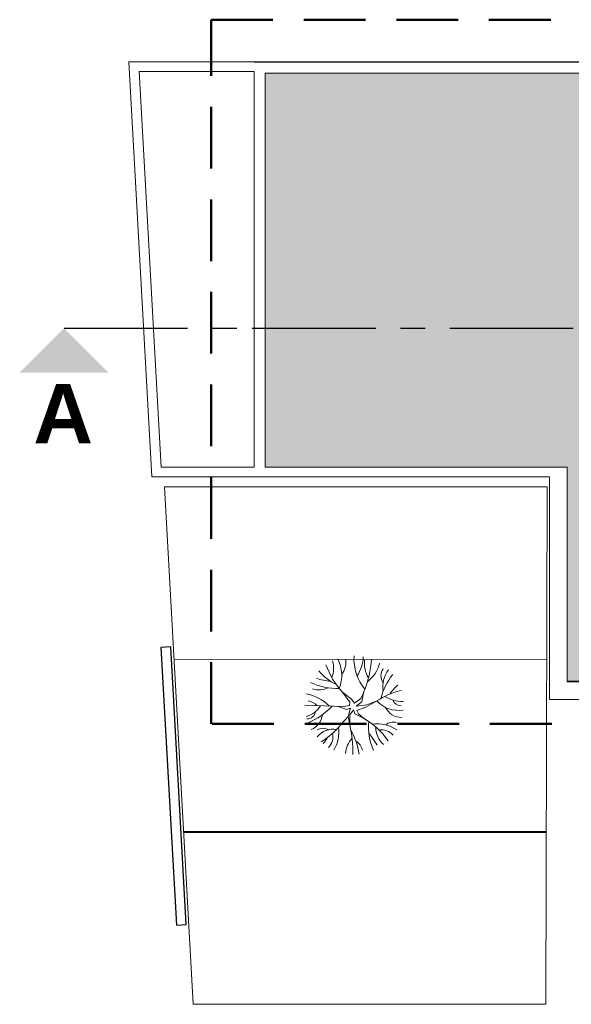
# Model space of a CAD drawing. Header units: millimetres. Extents: x 256333 to 598543, y -23220 to 10679.
# Tile 34 of 45: x 325025 to 325137, y -5779 to -5579. Entities that reach past the tile are written whole.
import ezdxf
from ezdxf.enums import TextEntityAlignment as Align

# ---------------------------------------------------------------- set-up
doc = ezdxf.new("R2010")
doc.units = ezdxf.units.MM
doc.header["$MEASUREMENT"] = 0
doc.linetypes.add('AXESx2', pattern=[4, 2.5, -0.5, 0.5, -0.5])
doc.linetypes.add('CACHE2', pattern=[0.1875, 0.125, -0.0625])
doc.layers.add('Aucune', color=7, linetype='Continuous', lineweight=5)
doc.layers.add('COUPE', color=7, linetype='Continuous')
doc.layers.add('Voirie nouvelle', color=7, linetype='Continuous')
doc.styles.add('STYLE_GENERE_1', font='swissc.ttf', dxfattribs={"width": 1.25})
doc.styles.add('STYLE_GENERE_6', font='arialbd.ttf')

# ---------------------------------------------------------------- blocks, each defined once
blk = doc.blocks.new('A$C66BA2F8D')
h = blk.add_hatch(color=9)
h.dxf.hatch_style = 1
h.paths.add_polyline_path([(-27.44, 51.67), (-192.65, 51.67), (-192.65, -28.11), (-131.48, -28.11), (-131.48, -71.46), (-25.83, -71.46), (-25.83, -31.11), (-25.83, 49.51)])
h.paths.add_polyline_path([(-13.53, 51.67), (-18.5, 51.67), (-25.33, 49.19), (-25.33, 36.11), (-13.53, 36.11)])
h.paths.add_polyline_path([(-21.53, 51.67), (-26.81, 51.67), (-25.69, 50.18)])
h.paths.add_polyline_path([(-13.53, 35.61), (-25.33, 35.61), (-25.33, 22.81), (-13.53, 22.81)])
h.paths.add_polyline_path([(-13.53, 22.31), (-25.33, 22.31), (-25.33, 9.51), (-13.53, 9.51)])
h.paths.add_polyline_path([(-13.53, 9.01), (-25.33, 9.01), (-25.33, -3.79), (-13.53, -3.79)])
h.paths.add_polyline_path([(-13.53, -4.29), (-25.33, -4.29), (-25.33, -17.09), (-13.53, -17.09)])
h.paths.add_polyline_path([(-13.53, -17.59), (-25.33, -17.59), (-25.33, -30.39), (-13.53, -30.39)])
h.paths.add_polyline_path([(-13.53, -31.65), (-25.33, -31.65), (-25.33, -44.41), (-13.53, -44.41)])
h.paths.add_polyline_path([(-13.53, -44.95), (-25.33, -44.95), (-25.33, -57.71), (-13.53, -57.71)])
h.paths.add_polyline_path([(-13.53, -58.25), (-25.33, -58.25), (-25.33, -71.01), (-13.53, -71.01)])
at = {"color": 0, "linetype": 'CACHE2', "lineweight": 50, "ltscale": 100}
blk.add_line((-203.55, -80.14), (-203.55, 62.49), dxfattribs=at)
at = {"linetype": 'CACHE2', "lineweight": 50, "ltscale": 100}
for p, q in [((-203.55, 62.49), (146.65, 62.49)), ((146.65, -80.14), (-203.55, -80.14))]:
    blk.add_line(p, q, dxfattribs=at)
at = {"color": 253, "linetype": 'Continuous', "lineweight": 20}
for p, q in [((-215.57, -30.1), (-220.27, 53.96)), ((-220.25, 53.96), (-194.85, 53.97)), ((-194.85, 53.97), (-194.85, 53.95)), ((-218.16, 51.98), (-213.72, -28.1)), ((-218.14, 51.98), (-194.85, 51.98)), ((-194.85, 51.98), (-194.85, -28.1)), ((-192.65, 51.67), (-192.65, -28.11)), ((-21.53, 51.67), (-192.65, 51.67)), ((-192.65, 51.67), (-192.65, -28.11)), ((-213.72, -28.1), (-194.85, -28.1)), ((-192.65, -28.11), (-131.48, -28.11)), ((-192.65, -28.11), (-131.48, -28.11)), ((-131.48, -28.11), (-131.48, -71.46)), ((-131.48, -28.11), (-131.48, -71.61)), ((-215.57, -30.1), (-135.06, -30.1)), ((-135.06, -30.1), (-135.06, -75.15)), ((-212.99, -32.12), (-135.54, -32.1)), ((-207.21, -136.91), (-212.99, -32.12)), ((-135.54, -32.1), (-135.77, -136.91)), ((-211.06, -67.12), (-135.65, -67.1)), ((-131.48, -71.46), (-13.03, -71.46)), ((-131.48, -71.61), (-25.83, -71.61)), ((-175.23, -75.04), (-176.95, -73.72)), ((-175.5, -75.73), (-176.95, -73.72)), ((-173.25, -75), (-172.68, -73.69)), ((-173.03, -75.67), (-172.66, -73.58)), ((-175.58, -76.43), (-175.5, -75.73)), ((-175.23, -75.04), (-174.54, -75.91)), ((-174.54, -75.91), (-173.25, -75)), ((-173.03, -75.67), (-174.19, -76.52)), ((-169.99, -75.44), (-172.22, -76.73)), ((-172.06, -76.25), (-169.99, -75.44)), ((-135.06, -75.15), (-13.12, -75.15)), ((-184.6, -76.34), (-176.71, -76.6)), ((-178.01, -76.56), (-176.19, -77.21)), ((-176.71, -76.6), (-175.58, -76.43)), ((-176.19, -77.21), (-175.38, -76.96)), ((-175.84, -78.6), (-175.38, -76.96)), ((-174.73, -77.27), (-175.45, -78.29)), ((-174.46, -78.07), (-174.73, -77.27)), ((-174.19, -76.52), (-172.06, -76.25)), ((-172.22, -76.73), (-174.04, -77.4)), ((-174.04, -77.4), (-173.76, -78.06)), ((-177.31, -80.27), (-175.84, -78.6)), ((-175.84, -78.6), (-175.51, -80.33)), ((-175.45, -78.29), (-175.51, -80.33)), ((-174.46, -78.07), (-172.59, -79.05)), ((-172.68, -79), (-173.76, -78.06)), ((-135.65, -101.9), (-209.19, -101.9)), ((-135.69, -102.11), (-209.13, -102.11)), ((-135.77, -136.91), (-207.21, -136.91))]:
    blk.add_line(p, q, dxfattribs=at)
at = {"color": 253, "linetype": 'Continuous'}
for p, q in [((-194.85, 53.97), (-15.05, 53.97)), ((-211.76, -64.51), (-213.76, -64.62)), ((-213.76, -64.62), (-210.6, -120.88)), ((-208.6, -120.77), (-211.76, -64.51)), ((-210.6, -120.88), (-208.6, -120.77))]:
    blk.add_line(p, q, dxfattribs=at)
at = {"linetype": 'AXESx2', "lineweight": 30, "ltscale": 10}
blk.add_line((-233.36, 0), (-195.23, 0), dxfattribs=at)
at = {"linetype": 'AXESx2', "ltscale": 10}
blk.add_line((-195.23, 0), (112.98, 0), dxfattribs=at)
at = {"color": 253, "linetype": 'Continuous', "lineweight": 20}
for centre, radius, start, end in [((-183.75, -68.87), 4.98, 337.868, 17.4539), ((-184.5, -70.3), 7.38, 338.9231, 27.1434), ((-180.6, -67.51), 4.34, 323.1198, 6.3155), ((-165, -66.94), 9.65, 176.6114, 219.4557), ((-180.41, -66.21), 7.66, 326.7916, 357.4658), ((-190.32, -66), 19.22, 336.7777, 357.021), ((-166.61, -67.81), 5.92, 173.3952, 210.402), ((-175.73, -66.48), 6.37, 306.5637, 348.1078), ((-173.54, -62.4), 10.81, 220.2933, 244.1841), ((-165.13, -62.75), 16.13, 199.569, 222.8565), ((-166.55, -70.41), 2.63, 146.0707, 212.3963), ((-163.34, -72.59), 5.48, 141.8825, 189.8004), ((-178.03, -60.4), 12.56, 244.3449, 271.8835), ((-179.03, -62.75), 8.73, 248.2667, 267.9274), ((-158.34, -77.26), 11.05, 139.9749, 167.9252), ((-181.7, -68.91), 4.32, 252.334, 295.0906), ((-161.02, -89.7), 16.85, 104.0359, 122.1743), ((-158.92, -79.86), 10.25, 132.048, 145.8622), ((-185.61, -82.2), 8.24, 43.7846, 81.0925), ((-184.2, -77.98), 2.55, 37.6862, 83.3208), ((-165.63, -71.51), 5.88, 221.9906, 279.0624), ((-164.51, -67.72), 7.9, 240.1968, 268.7653), ((-165.09, -74.73), 1.75, 198.599, 270.6709), ((-185.8, -73.56), 5.27, 286.1144, 326.705), ((-184.17, -77.36), 1.77, 268.6971, 352.4293), ((-189.7, -66.38), 14.71, 293.0614, 316.3751), ((-165.09, -75.37), 3.44, 204.1006, 272.1743), ((-184.56, -77.96), 3.53, 290.8445, 354.8699), ((-179.57, -91.4), 14.18, 33.5211, 60.5113), ((-159.46, -80.63), 12.25, 175.2634, 203.4513), ((-180.93, -83.53), 2.51, 62.3217, 118.1159), ((-178.79, -85.47), 4.28, 81.7285, 139.9992), ((-189.78, -69.98), 16.17, 301.603, 320.4762), ((-184.39, -81.85), 6.69, 327.6382, 8.8421), ((-198.52, -85.77), 23.64, 358.6734, 13.2839), ((-188.72, -88.73), 15.33, 9.2654, 28.7876), ((-170.01, -87.28), 7.17, 55.9619, 97.2625), ((-165.4, -80.73), 4.85, 179.7912, 227.9098), ((-169.2, -84.78), 3.46, 43.6228, 96.1116), ((-166.71, -82.23), 2.46, 73.3924, 129.1288), ((-185.86, -79.76), 6.61, 318.8432, 331.8454), ((-182.07, -82.72), 3.16, 316.6523, 12.8043), ((-171.02, -86.58), 5.36, 138.4395, 174.7346), ((-175.55, -86.02), 2.71, 12.2646, 61.6468), ((-184.12, -92.75), 16.45, 30.4625, 40.5768)]:
    blk.add_arc(centre, radius, start, end, dxfattribs=at)
at = {"layer": 'Aucune', "color": 7, "linetype": 'Continuous', "lineweight": 15}
blk.add_solid([(-242.35, -8.99), (-224.38, -8.99), (-233.36, 0)], dxfattribs=at)
at = {"layer": 'Aucune', "color": 7, "linetype": 'Continuous', "lineweight": 50, "insert": (-239.6, -11.31), "char_height": 12, "attachment_point": 1, "line_spacing_factor": 0.975772, "style": 'STYLE_GENERE_6'}
blk.add_mtext('A', dxfattribs=at)
at = {"layer": 'Voirie nouvelle', "color": 7, "lineweight": 20, "style": 'STYLE_GENERE_1'}
blk.add_attdef('N', text='', height=8.66, rotation=292.0048, dxfattribs=at).set_placement((-165.14, 133.24), align=Align.BOTTOM_LEFT)

msp = doc.modelspace()

# ---------------------------------------------------------------- block references
at = {"layer": 'COUPE'}
msp.add_blockref('A$C66BA2F8D', (325267.475, -5641.736), dxfattribs=at)

doc.saveas('drawing.dxf')
